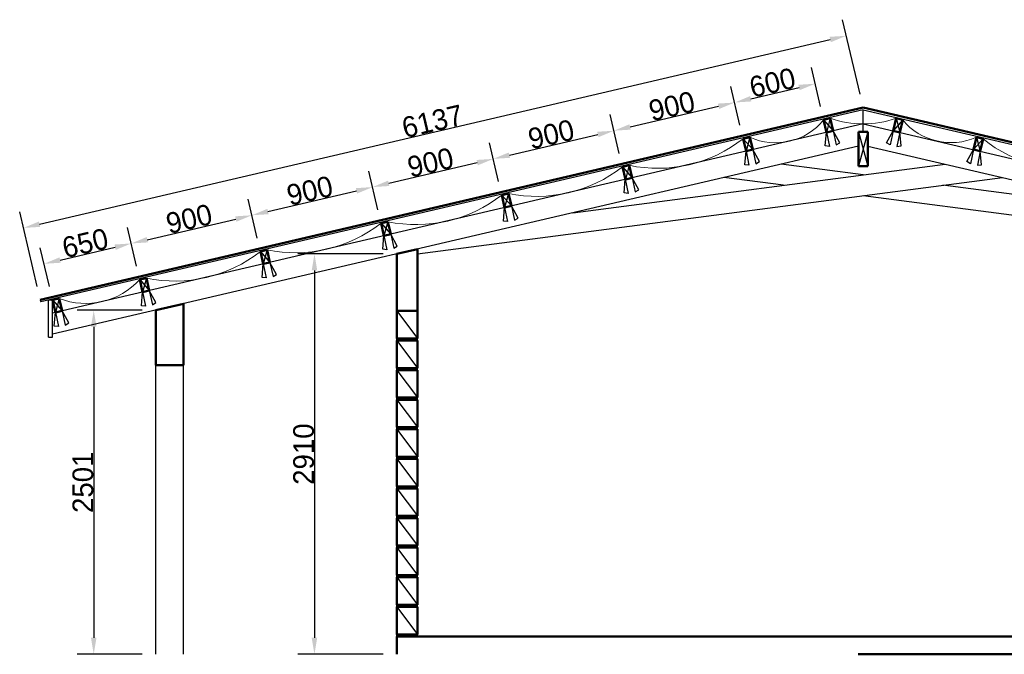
# Model space of a CAD drawing. Header units: metres. Extents: x -375439 to -92892, y 227568 to 490033.
# Tile 23 of 24: x -104927 to -97777, y 241194 to 245807. Entities that reach past the tile are written whole.
import ezdxf

# ---------------------------------------------------------------- set-up
doc = ezdxf.new("R2010")
doc.units = ezdxf.units.M
doc.header["$MEASUREMENT"] = 0
doc.layers.add('.18', color=7, linetype='Continuous')
doc.layers.add('.20', color=7, linetype='Continuous')
doc.layers.add('.50', color=7, linetype='Continuous', lineweight=50)
doc.layers.add('fine line', color=8, linetype='Continuous', lineweight=9)
doc.dimstyles.new('DIN', dxfattribs={"dimtxt": 150, "dimasz": 120, "dimexe": 120, "dimexo": 100, "dimtad": 1, "dimdec": 0, "dimdsep": 46, "dimtxsty": 'Standard', "dimcen": 2.5, "dimadec": 0, "dimazin": 0, "dimtfac": 1, "dimtdec": 0, "dimtmove": 0, "dimatfit": 3, "dimfxl": 1, "dimtvp": 1, "dimtolj": 1, "dimtzin": 0, "dimarcsym": 0})

# ---------------------------------------------------------------- blocks, each defined once
blk = doc.blocks.new('*D181')
at = {"layer": '.18', "color": 0, "lineweight": -2}
for p, q in [((-104038.6, 243695.3), (-104509.3, 243695.3)), ((-104389.3, 243575.3), (-104389.3, 241314.4)), ((-104038.6, 241194.4), (-104509.3, 241194.4))]:
    blk.add_line(p, q, dxfattribs=at)
at = {"layer": '.18', "color": 0}
for points in [[(-104409.3, 243575.3), (-104369.3, 243575.3), (-104389.3, 243695.3)], [(-104409.3, 241314.4), (-104369.3, 241314.4), (-104389.3, 241194.4)]]:
    blk.add_solid(points, dxfattribs=at)
at = {"layer": 'Defpoints', "color": 0}
for p in [(-103938.6, 243695.3), (-104389.3, 241194.4), (-103938.6, 241194.4)]:
    blk.add_point(p, dxfattribs=at)
at = {"layer": '.18', "color": 0, "insert": (-104467.5, 242444.8), "char_height": 150, "attachment_point": 5, "rotation": 90}
blk.add_mtext('\\A1;2501', dxfattribs=at)
blk = doc.blocks.new('*D182')
at = {"layer": '.18', "color": 0, "lineweight": -2}
for p, q in [((-102288.6, 244104.4), (-102906.4, 244104.4)), ((-102786.4, 243984.4), (-102786.4, 241314.4)), ((-102288.6, 241194.4), (-102906.4, 241194.4))]:
    blk.add_line(p, q, dxfattribs=at)
at = {"layer": '.18', "color": 0}
for points in [[(-102806.4, 243984.4), (-102766.4, 243984.4), (-102786.4, 244104.4)], [(-102806.4, 241314.4), (-102766.4, 241314.4), (-102786.4, 241194.4)]]:
    blk.add_solid(points, dxfattribs=at)
at = {"layer": 'Defpoints', "color": 0}
for p in [(-102188.6, 244104.4), (-102786.4, 241194.4), (-102188.6, 241194.4)]:
    blk.add_point(p, dxfattribs=at)
at = {"layer": '.18', "color": 0, "insert": (-102864.6, 242649.4), "char_height": 150, "attachment_point": 5, "rotation": 90}
blk.add_mtext('\\A1;2910', dxfattribs=at)
blk = doc.blocks.new('*D183')
at = {"layer": '.18', "color": 0, "lineweight": -2}
for p, q in [((-98824.9, 245265.5), (-98951.4, 245806.8)), ((-104782.8, 244320.5), (-99040.9, 245662.7)), ((-104800.4, 243868.7), (-104926.9, 244410))]:
    blk.add_line(p, q, dxfattribs=at)
at = {"layer": '.18', "color": 0}
for points in [[(-99045.5, 245682.1), (-99036.4, 245643.2), (-98924.1, 245690)], [(-104787.3, 244339.9), (-104778.2, 244301), (-104899.6, 244293.1)]]:
    blk.add_solid(points, dxfattribs=at)
at = {"layer": 'Defpoints', "color": 0}
for p in [(-98924.1, 245690), (-98802.1, 245168.1), (-104777.6, 243771.3)]:
    blk.add_point(p, dxfattribs=at)
at = {"layer": '.18', "color": 0, "insert": (-101929.6, 245067.7), "char_height": 150, "attachment_point": 5, "rotation": 13.1572}
blk.add_mtext('\\A1;6137', dxfattribs=at)
blk = doc.blocks.new('*D184')
at = {"layer": '.18', "color": 0, "lineweight": -2}
for p, q in [((-104078.4, 244015), (-104144.4, 244297.3)), ((-104711.4, 243867.1), (-104777.3, 244149.3)), ((-104633.2, 244059.8), (-104233.9, 244153.1))]:
    blk.add_line(p, q, dxfattribs=at)
at = {"layer": '.18', "color": 0}
for points in [[(-104238.5, 244172.6), (-104229.4, 244133.6), (-104117.1, 244180.4)], [(-104637.7, 244079.3), (-104628.6, 244040.3), (-104750, 244032.5)]]:
    blk.add_solid(points, dxfattribs=at)
at = {"layer": 'Defpoints', "color": 0}
for p in [(-104117.1, 244180.4), (-104055.7, 243917.7), (-104688.6, 243769.7)]:
    blk.add_point(p, dxfattribs=at)
at = {"layer": '.18', "color": 0, "insert": (-104451.3, 244182.6), "char_height": 150, "attachment_point": 5, "rotation": 13.1572}
blk.add_mtext('\\A1;650', dxfattribs=at)
blk = doc.blocks.new('*D185')
at = {"layer": '.18', "color": 0, "lineweight": -2}
for p, q in [((-103202, 244219.9), (-103268, 244502.1)), ((-104000.2, 244207.8), (-103357.6, 244358)), ((-104078.4, 244015), (-104144.4, 244297.3))]:
    blk.add_line(p, q, dxfattribs=at)
at = {"layer": '.18', "color": 0}
for points in [[(-103362.1, 244377.5), (-103353, 244338.5), (-103240.7, 244385.3)], [(-104004.8, 244227.2), (-103995.7, 244188.3), (-104117.1, 244180.4)]]:
    blk.add_solid(points, dxfattribs=at)
at = {"layer": 'Defpoints', "color": 0}
for p in [(-103240.7, 244385.3), (-103179.3, 244122.5), (-104055.7, 243917.7)]:
    blk.add_point(p, dxfattribs=at)
at = {"layer": '.18', "color": 0, "insert": (-103696.7, 244359), "char_height": 150, "attachment_point": 5, "rotation": 13.1572}
blk.add_mtext('\\A1;900', dxfattribs=at)
blk = doc.blocks.new('*D186')
at = {"layer": '.18', "color": 0, "lineweight": -2}
for p, q in [((-102325.7, 244424.8), (-102391.6, 244707)), ((-103123.9, 244412.6), (-102481.2, 244562.8)), ((-103202, 244219.9), (-103268, 244502.1))]:
    blk.add_line(p, q, dxfattribs=at)
at = {"layer": '.18', "color": 0}
for points in [[(-102485.7, 244582.3), (-102476.6, 244543.4), (-102364.3, 244590.2)], [(-103128.4, 244432.1), (-103119.3, 244393.1), (-103240.7, 244385.3)]]:
    blk.add_solid(points, dxfattribs=at)
at = {"layer": 'Defpoints', "color": 0}
for p in [(-102364.3, 244590.2), (-102302.9, 244327.4), (-103179.3, 244122.5)]:
    blk.add_point(p, dxfattribs=at)
at = {"layer": '.18', "color": 0, "insert": (-102820.3, 244563.9), "char_height": 150, "attachment_point": 5, "rotation": 13.1572}
blk.add_mtext('\\A1;900', dxfattribs=at)
blk = doc.blocks.new('*D187')
at = {"layer": '.18', "color": 0, "lineweight": -2}
for p, q in [((-101449.3, 244629.6), (-101515.3, 244911.9)), ((-102247.5, 244617.5), (-101604.8, 244767.7)), ((-102325.7, 244424.8), (-102391.6, 244707))]:
    blk.add_line(p, q, dxfattribs=at)
at = {"layer": '.18', "color": 0}
for points in [[(-101609.4, 244787.2), (-101600.3, 244748.2), (-101488, 244795)], [(-102252, 244636.9), (-102242.9, 244598), (-102364.3, 244590.2)]]:
    blk.add_solid(points, dxfattribs=at)
at = {"layer": 'Defpoints', "color": 0}
for p in [(-101488, 244795), (-101426.5, 244532.2), (-102302.9, 244327.4)]:
    blk.add_point(p, dxfattribs=at)
at = {"layer": '.18', "color": 0, "insert": (-101943.9, 244768.7), "char_height": 150, "attachment_point": 5, "rotation": 13.1572}
blk.add_mtext('\\A1;900', dxfattribs=at)
blk = doc.blocks.new('*D188')
at = {"layer": '.18', "color": 0, "lineweight": -2}
for p, q in [((-100572.9, 244834.5), (-100638.9, 245116.7)), ((-101371.1, 244822.3), (-100728.4, 244972.6)), ((-101449.3, 244629.6), (-101515.3, 244911.9))]:
    blk.add_line(p, q, dxfattribs=at)
at = {"layer": '.18', "color": 0}
for points in [[(-100733, 244992), (-100723.9, 244953.1), (-100611.6, 244999.9)], [(-101375.7, 244841.8), (-101366.6, 244802.9), (-101488, 244795)]]:
    blk.add_solid(points, dxfattribs=at)
at = {"layer": 'Defpoints', "color": 0}
for p in [(-100611.6, 244999.9), (-100550.2, 244737.1), (-101426.5, 244532.2)]:
    blk.add_point(p, dxfattribs=at)
at = {"layer": '.18', "color": 0, "insert": (-101067.6, 244973.6), "char_height": 150, "attachment_point": 5, "rotation": 13.1572}
blk.add_mtext('\\A1;900', dxfattribs=at)
blk = doc.blocks.new('*D189')
at = {"layer": '.18', "color": 0, "lineweight": -2}
for p, q in [((-99696.5, 245039.3), (-99762.5, 245321.6)), ((-100494.7, 245027.2), (-99852.1, 245177.4)), ((-100572.9, 244834.5), (-100638.9, 245116.7))]:
    blk.add_line(p, q, dxfattribs=at)
at = {"layer": '.18', "color": 0}
for points in [[(-99856.6, 245196.9), (-99847.5, 245158), (-99735.2, 245204.7)], [(-100499.3, 245046.7), (-100490.2, 245007.7), (-100611.6, 244999.9)]]:
    blk.add_solid(points, dxfattribs=at)
at = {"layer": 'Defpoints', "color": 0}
for p in [(-99735.2, 245204.7), (-99673.8, 244942), (-100550.2, 244737.1)]:
    blk.add_point(p, dxfattribs=at)
at = {"layer": '.18', "color": 0, "insert": (-100191.2, 245178.4), "char_height": 150, "attachment_point": 5, "rotation": 13.1572}
blk.add_mtext('\\A1;900', dxfattribs=at)
blk = doc.blocks.new('*D190')
at = {"layer": '.18', "color": 0, "lineweight": -2}
for p, q in [((-99112.3, 245175.9), (-99178.3, 245458.2)), ((-99696.5, 245039.3), (-99762.5, 245321.6)), ((-99618.4, 245232.1), (-99267.8, 245314))]:
    blk.add_line(p, q, dxfattribs=at)
at = {"layer": '.18', "color": 0}
for points in [[(-99272.4, 245333.5), (-99263.3, 245294.5), (-99151, 245341.3)], [(-99622.9, 245251.5), (-99613.8, 245212.6), (-99735.2, 245204.7)]]:
    blk.add_solid(points, dxfattribs=at)
at = {"layer": 'Defpoints', "color": 0}
for p in [(-99151, 245341.3), (-99089.5, 245078.5), (-99673.8, 244942)]:
    blk.add_point(p, dxfattribs=at)
at = {"layer": '.18', "color": 0, "insert": (-99460.9, 245349.2), "char_height": 150, "attachment_point": 5, "rotation": 13.1572}
blk.add_mtext('\\A1;600', dxfattribs=at)

msp = doc.modelspace()

# ---------------------------------------------------------------- linework, layer by layer
at = {"layer": '.18'}
for p, q in [((-98802.1, 245152.7), (-104774.2, 243756.7)), ((-98802.1, 244992.9), (-98802.1, 245152.7)), ((-98802.1, 244992.9), (-98802.1, 245152.7)), ((-98802.1, 245152.7), (-93443.6, 243900.1)), ((-98802.1, 245050), (-104688.6, 243674)), ((-99089.5, 245078.5), (-99019.6, 244999.2)), ((-99040.8, 245089.9), (-99068.3, 244987.8)), ((-98802.1, 245050), (-93538.6, 243819.6)), ((-98514.6, 245078.5), (-98584.5, 244999.2)), ((-98563.3, 245089.9), (-98535.9, 244987.8)), ((-99625.1, 244953.3), (-99652.6, 244851.2)), ((-99077.2, 244889.2), (-99068.6, 244988.9)), ((-99068.6, 244988.9), (-99047.2, 244885.9)), ((-99019.6, 244999.2), (-98997.6, 244896.3)), ((-98971.5, 244911.5), (-99019.6, 244999.2)), ((-98837.1, 244992.9), (-98767.1, 244742.9)), ((-98767.1, 244992.9), (-98837.1, 244742.9)), ((-98632.7, 244911.5), (-98584.5, 244999.2)), ((-98584.5, 244999.2), (-98606.6, 244896.3)), ((-98535.6, 244988.9), (-98557, 244885.9)), ((-98526.9, 244889.2), (-98535.6, 244988.9)), ((-97979.1, 244953.3), (-97951.6, 244851.2)), ((-98837.1, 244887.8), (-104688.6, 243520)), ((-99673.8, 244942), (-99603.9, 244862.6)), ((-99047.2, 244885.9), (-99077.2, 244889.2)), ((-98997.6, 244896.3), (-98971.5, 244911.5)), ((-98767.1, 244887.8), (-93538.6, 243665.6)), ((-98606.6, 244896.3), (-98632.7, 244911.5)), ((-98557, 244885.9), (-98526.9, 244889.2)), ((-97930.4, 244942), (-98000.3, 244862.6)), ((-99661.5, 244752.6), (-99652.8, 244852.3)), ((-99652.8, 244852.3), (-99631.4, 244749.3)), ((-99603.9, 244862.6), (-99581.9, 244759.7)), ((-99555.7, 244774.9), (-99603.9, 244862.6)), ((-98048.5, 244774.9), (-98000.3, 244862.6)), ((-98000.3, 244862.6), (-98022.3, 244759.7)), ((-97951.4, 244852.3), (-97972.7, 244749.3)), ((-97942.7, 244752.6), (-97951.4, 244852.3)), ((-100911, 244403), (-98205.7, 244756.6)), ((-100501.5, 244748.5), (-100528.9, 244646.4)), ((-99631.4, 244749.3), (-99661.5, 244752.6)), ((-99581.9, 244759.7), (-99555.7, 244774.9)), ((-98802.1, 244678.6), (-99398.5, 244756.6)), ((-98022.3, 244759.7), (-98048.5, 244774.9)), ((-97972.7, 244749.3), (-97942.7, 244752.6)), ((-100550.2, 244737.1), (-100480.3, 244657.8)), ((-102038.6, 244104.4), (-97790.6, 244659.6)), ((-100537.9, 244547.7), (-100529.2, 244647.4)), ((-100529.2, 244647.4), (-100507.8, 244544.4)), ((-100480.3, 244657.8), (-100458.2, 244554.9)), ((-100432.1, 244570), (-100480.3, 244657.8)), ((-99380.8, 244603), (-99813.6, 244659.6)), ((-96693.2, 244403), (-98223.4, 244603)), ((-101426.5, 244532.2), (-101356.6, 244452.9)), ((-101377.8, 244543.6), (-101405.3, 244441.5)), ((-100507.8, 244544.4), (-100537.9, 244547.7)), ((-100458.2, 244554.9), (-100432.1, 244570)), ((-95565.6, 244104.4), (-98802.1, 244527.4)), ((-101356.6, 244452.9), (-101334.6, 244350)), ((-101308.4, 244365.2), (-101356.6, 244452.9)), ((-101414.2, 244342.9), (-101405.5, 244442.6)), ((-101405.5, 244442.6), (-101384.2, 244339.6)), ((-102302.9, 244327.4), (-102233, 244248)), ((-102254.2, 244338.8), (-102281.7, 244236.7)), ((-101384.2, 244339.6), (-101414.2, 244342.9)), ((-101334.6, 244350), (-101308.4, 244365.2)), ((-102290.6, 244138), (-102281.9, 244237.7)), ((-102281.9, 244237.7), (-102260.6, 244134.7)), ((-102233, 244248), (-102211, 244145.2)), ((-102184.8, 244160.3), (-102233, 244248)), ((-103179.3, 244122.5), (-103109.4, 244043.2)), ((-103130.6, 244133.9), (-103158.1, 244031.8)), ((-102260.6, 244134.7), (-102290.6, 244138)), ((-102211, 244145.2), (-102184.8, 244160.3)), ((-103167, 243933.2), (-103158.3, 244032.9)), ((-103158.3, 244032.9), (-103136.9, 243929.9)), ((-103109.4, 244043.2), (-103087.4, 243940.3)), ((-103061.2, 243955.4), (-103109.4, 244043.2)), ((-103087.4, 243940.3), (-103061.2, 243955.4)), ((-104055.7, 243917.7), (-103985.8, 243838.3)), ((-104007, 243929), (-104034.4, 243826.9)), ((-103136.9, 243929.9), (-103167, 243933.2)), ((-104043.4, 243728.3), (-104034.7, 243828)), ((-104034.7, 243828), (-104013.3, 243725)), ((-103985.8, 243838.3), (-103963.7, 243735.4)), ((-103937.6, 243750.6), (-103985.8, 243838.3)), ((-104777.6, 243771.3), (-104774.2, 243756.7)), ((-104718.6, 243769.7), (-104688.6, 243769.7)), ((-104688.6, 243769.7), (-104618.7, 243690.4)), ((-104639.9, 243781.1), (-104667.4, 243679)), ((-103963.7, 243735.4), (-103937.6, 243750.6)), ((-104676.3, 243580.3), (-104667.6, 243680.1)), ((-104667.6, 243680.1), (-104646.2, 243577)), ((-104618.7, 243690.4), (-104596.7, 243587.5)), ((-104570.5, 243602.6), (-104618.7, 243690.4)), ((-104013.3, 243725), (-104043.4, 243728.3)), ((-104596.7, 243587.5), (-104570.5, 243602.6)), ((-104646.2, 243577), (-104676.3, 243580.3)), ((-104718.6, 243498.5), (-104688.6, 243498.5)), ((-103938.6, 243295.3), (-103738.6, 243295.3))]:
    msp.add_line(p, q, dxfattribs=at)
at = {"layer": '.20'}
for p, q in [((-102188.6, 241324.4), (-102188.6, 244104.4)), ((-102188.6, 241354.4), (-102188.6, 244104.4)), ((-102188.6, 241324.4), (-102188.6, 244104.4)), ((-102038.6, 241324.4), (-102038.6, 244104.4)), ((-102038.6, 241354.4), (-102038.6, 244104.4)), ((-102038.6, 241324.4), (-102038.6, 244104.4)), ((-104718.6, 243498.5), (-104718.6, 243769.7)), ((-104688.6, 243498.5), (-104688.6, 243769.7)), ((-103738.6, 241194.4), (-103738.6, 243742)), ((-103938.6, 241194.4), (-103938.6, 243695.3)), ((-102188.6, 243690.3), (-102038.6, 243490.3)), ((-102188.6, 243475.2), (-102038.6, 243275.2)), ((-102188.6, 243260.1), (-102038.6, 243060.1)), ((-102188.6, 243045), (-102038.6, 242845)), ((-102188.6, 242829.9), (-102038.6, 242629.9)), ((-102188.6, 242614.9), (-102038.6, 242414.9)), ((-102188.6, 242399.8), (-102038.6, 242199.8)), ((-102188.6, 242184.7), (-102038.6, 241984.7)), ((-102188.6, 241969.6), (-102038.6, 241769.6)), ((-102188.6, 241754.5), (-102038.6, 241554.5)), ((-102188.6, 241539.5), (-102038.6, 241339.5)), ((-102188.6, 241194.4), (-102188.6, 241324.4))]:
    msp.add_line(p, q, dxfattribs=at)
at = {"layer": '.50'}
for p, q in [((-98802.1, 245168.1), (-104777.6, 243771.3)), ((-98802.1, 245168.1), (-93443.6, 243915.5)), ((-99089.5, 245078.5), (-99040.8, 245089.9)), ((-99089.5, 245078.5), (-99068.3, 244987.8)), ((-99089.5, 245078.5), (-99068.3, 244987.8)), ((-99089.5, 245078.5), (-99068.3, 244987.8)), ((-99040.8, 245089.9), (-99019.6, 244999.2)), ((-98563.3, 245089.9), (-98584.5, 244999.2)), ((-98514.6, 245078.5), (-98563.3, 245089.9)), ((-98514.6, 245078.5), (-98535.9, 244987.8)), ((-98514.6, 245078.5), (-98535.9, 244987.8)), ((-98514.6, 245078.5), (-98535.9, 244987.8)), ((-99673.8, 244942), (-99625.1, 244953.3)), ((-99625.1, 244953.3), (-99603.9, 244862.6)), ((-99068.3, 244987.8), (-99019.6, 244999.2)), ((-98837.1, 244992.9), (-98837.1, 244742.9)), ((-98837.1, 244992.9), (-98767.1, 244992.9)), ((-98767.1, 244992.9), (-98767.1, 244742.9)), ((-98535.9, 244987.8), (-98584.5, 244999.2)), ((-97979.1, 244953.3), (-98000.3, 244862.6)), ((-97930.4, 244942), (-97979.1, 244953.3)), ((-99673.8, 244942), (-99652.6, 244851.2)), ((-99673.8, 244942), (-99652.6, 244851.2)), ((-99673.8, 244942), (-99652.6, 244851.2)), ((-97930.4, 244942), (-97951.6, 244851.2)), ((-97930.4, 244942), (-97951.6, 244851.2)), ((-97930.4, 244942), (-97951.6, 244851.2)), ((-99652.6, 244851.2), (-99603.9, 244862.6)), ((-97951.6, 244851.2), (-98000.3, 244862.6)), ((-100550.2, 244737.1), (-100501.5, 244748.5)), ((-100501.5, 244748.5), (-100480.3, 244657.8)), ((-98837.1, 244742.9), (-98767.1, 244742.9)), ((-100550.2, 244737.1), (-100528.9, 244646.4)), ((-100550.2, 244737.1), (-100528.9, 244646.4)), ((-100550.2, 244737.1), (-100528.9, 244646.4)), ((-100528.9, 244646.4), (-100480.3, 244657.8)), ((-101426.5, 244532.2), (-101377.8, 244543.6)), ((-101426.5, 244532.2), (-101405.3, 244441.5)), ((-101426.5, 244532.2), (-101405.3, 244441.5)), ((-101426.5, 244532.2), (-101405.3, 244441.5)), ((-101377.8, 244543.6), (-101356.6, 244452.9)), ((-101405.3, 244441.5), (-101356.6, 244452.9)), ((-102302.9, 244327.4), (-102254.2, 244338.8)), ((-102302.9, 244327.4), (-102281.7, 244236.7)), ((-102302.9, 244327.4), (-102281.7, 244236.7)), ((-102302.9, 244327.4), (-102281.7, 244236.7)), ((-102254.2, 244338.8), (-102233, 244248)), ((-102281.7, 244236.7), (-102233, 244248)), ((-103179.3, 244122.5), (-103130.6, 244133.9)), ((-103179.3, 244122.5), (-103158.1, 244031.8)), ((-103179.3, 244122.5), (-103158.1, 244031.8)), ((-103130.6, 244133.9), (-103109.4, 244043.2)), ((-102188.6, 244104.4), (-102038.6, 244139.4)), ((-102188.6, 243690.3), (-102188.6, 244104.4)), ((-102038.6, 243690.3), (-102038.6, 244139.4)), ((-103158.1, 244031.8), (-103109.4, 244043.2)), ((-104055.7, 243917.7), (-104007, 243929)), ((-104055.7, 243917.7), (-104034.4, 243826.9)), ((-104055.7, 243917.7), (-104034.4, 243826.9)), ((-104007, 243929), (-103985.8, 243838.3)), ((-104034.4, 243826.9), (-103985.8, 243838.3)), ((-104688.6, 243769.7), (-104639.9, 243781.1)), ((-104688.6, 243769.7), (-104667.4, 243679)), ((-104639.9, 243781.1), (-104618.7, 243690.4)), ((-103938.6, 243695.3), (-103738.6, 243742)), ((-103738.6, 243742), (-103738.6, 243295.3)), ((-104667.4, 243679), (-104618.7, 243690.4)), ((-103938.6, 243295.3), (-103938.6, 243695.3)), ((-102188.6, 243690.3), (-102038.6, 243690.3)), ((-102188.6, 243690.3), (-102188.6, 243490.3)), ((-102038.6, 243690.3), (-102038.6, 243490.3)), ((-102188.6, 243490.3), (-102038.6, 243490.3)), ((-102188.6, 243475.2), (-102038.6, 243475.2)), ((-102188.6, 243475.2), (-102188.6, 243275.2)), ((-102038.6, 243475.2), (-102038.6, 243275.2)), ((-103738.6, 243295.3), (-103938.6, 243295.3)), ((-102188.6, 243275.2), (-102038.6, 243275.2)), ((-102188.6, 243260.1), (-102038.6, 243260.1)), ((-102188.6, 243260.1), (-102188.6, 243060.1)), ((-102038.6, 243260.1), (-102038.6, 243060.1)), ((-102188.6, 243060.1), (-102038.6, 243060.1)), ((-102188.6, 243045), (-102038.6, 243045)), ((-102188.6, 243045), (-102188.6, 242845)), ((-102038.6, 243045), (-102038.6, 242845)), ((-102188.6, 242845), (-102038.6, 242845)), ((-102188.6, 242829.9), (-102038.6, 242829.9)), ((-102188.6, 242829.9), (-102188.6, 242629.9)), ((-102038.6, 242829.9), (-102038.6, 242629.9)), ((-102188.6, 242629.9), (-102038.6, 242629.9)), ((-102188.6, 242614.9), (-102038.6, 242614.9)), ((-102188.6, 242614.9), (-102188.6, 242414.9)), ((-102038.6, 242614.9), (-102038.6, 242414.9)), ((-102188.6, 242414.9), (-102038.6, 242414.9)), ((-102188.6, 242399.8), (-102038.6, 242399.8)), ((-102188.6, 242399.8), (-102188.6, 242199.8)), ((-102038.6, 242399.8), (-102038.6, 242199.8)), ((-102188.6, 242199.8), (-102038.6, 242199.8)), ((-102188.6, 242184.7), (-102038.6, 242184.7)), ((-102188.6, 242184.7), (-102188.6, 241984.7)), ((-102038.6, 242184.7), (-102038.6, 241984.7)), ((-102188.6, 241984.7), (-102038.6, 241984.7)), ((-102188.6, 241969.6), (-102038.6, 241969.6)), ((-102188.6, 241969.6), (-102188.6, 241769.6)), ((-102038.6, 241969.6), (-102038.6, 241769.6)), ((-102188.6, 241769.6), (-102038.6, 241769.6)), ((-102188.6, 241754.5), (-102038.6, 241754.5)), ((-102188.6, 241754.5), (-102188.6, 241554.5)), ((-102038.6, 241754.5), (-102038.6, 241554.5)), ((-102188.6, 241554.5), (-102038.6, 241554.5)), ((-102188.6, 241539.5), (-102038.6, 241539.5)), ((-102188.6, 241539.5), (-102188.6, 241339.5)), ((-102038.6, 241539.5), (-102038.6, 241339.5)), ((-102188.6, 241339.5), (-102038.6, 241339.5)), ((-94288.6, 241324.4), (-102188.6, 241324.4)), ((-102188.6, 241324.4), (-102188.6, 241194.4)), ((-97638.6, 241194.4), (-98838.6, 241194.4))]:
    msp.add_line(p, q, dxfattribs=at)
at = {"layer": 'fine line'}
for centre, radius, start, end in [((-99437.4, 245358.5), 446.5, 245.13962, 321.17477), ((-98802.1, 245784.8), 734.8, 251.03827, 288.96173), ((-98165.2, 245365.3), 452, 219.36983, 294.31578), ((-100293.4, 245725.4), 998.8, 257.97439, 308.34), ((-97386, 245578), 837.2, 229.44062, 288.77905), ((-101173.2, 245535.2), 1012.5, 258.33821, 307.97618), ((-102047.4, 245321.3), 1004.1, 258.11575, 308.19865), ((-102926.3, 245127.2), 1014.1, 258.37997, 307.93442), ((-103798.8, 244905.5), 998.4, 257.96314, 308.35126), ((-104446.7, 244272.5), 528, 248.53613, 317.77827)]:
    msp.add_arc(centre, radius, start, end, dxfattribs=at)

# ---------------------------------------------------------------- dimensions: what is measured, and where the dimension line sits
at = {"layer": '.18'}
for p1, p2, distance, picture, middle in [((-104777.6, 243771.3), (-98802.1, 245168.1), 535.9, '*D183', (-101929.6, 245067.7)), ((-104688.6, 243769.7), (-104055.7, 243917.7), 269.9, '*D184', (-104451.3, 244182.6))]:
    dim = msp.add_aligned_dim(p1=p1, p2=p2, distance=distance, dimstyle='DIN', dxfattribs=at)
    dim.commit()
    dim.dimension.update_dxf_attribs({"geometry": picture, "text_midpoint": middle})
for base, p1, p2, picture, middle in [((-99151, 245341.3), (-99673.8, 244942), (-99089.5, 245078.5), '*D190', (-99460.9, 245349.2)), ((-99735.2, 245204.7), (-100550.2, 244737.1), (-99673.8, 244942), '*D189', (-100191.2, 245178.4)), ((-100611.6, 244999.9), (-101426.5, 244532.2), (-100550.2, 244737.1), '*D188', (-101067.6, 244973.6)), ((-101488, 244795), (-102302.9, 244327.4), (-101426.5, 244532.2), '*D187', (-101943.9, 244768.7)), ((-102364.3, 244590.2), (-103179.3, 244122.5), (-102302.9, 244327.4), '*D186', (-102820.3, 244563.9)), ((-103240.7, 244385.3), (-104055.7, 243917.7), (-103179.3, 244122.5), '*D185', (-103696.7, 244359))]:
    dim = msp.add_linear_dim(base=base, p1=p1, p2=p2, angle=193.1572, dimstyle='DIN', override={"dimtmove": 1}, dxfattribs=at)
    dim.commit()
    dim.dimension.update_dxf_attribs({"geometry": picture, "text_midpoint": middle})
for base, p1, p2, picture, middle in [((-102786.4, 241194.4), (-102188.6, 244104.4), (-102188.6, 241194.4), '*D182', (-102864.6, 242649.4)), ((-104389.3, 241194.4), (-103938.6, 243695.3), (-103938.6, 241194.4), '*D181', (-104467.5, 242444.8))]:
    dim = msp.add_linear_dim(base=base, p1=p1, p2=p2, angle=90, dimstyle='DIN', dxfattribs=at)
    dim.commit()
    dim.dimension.update_dxf_attribs({"geometry": picture, "text_midpoint": middle})

doc.saveas('drawing.dxf')
